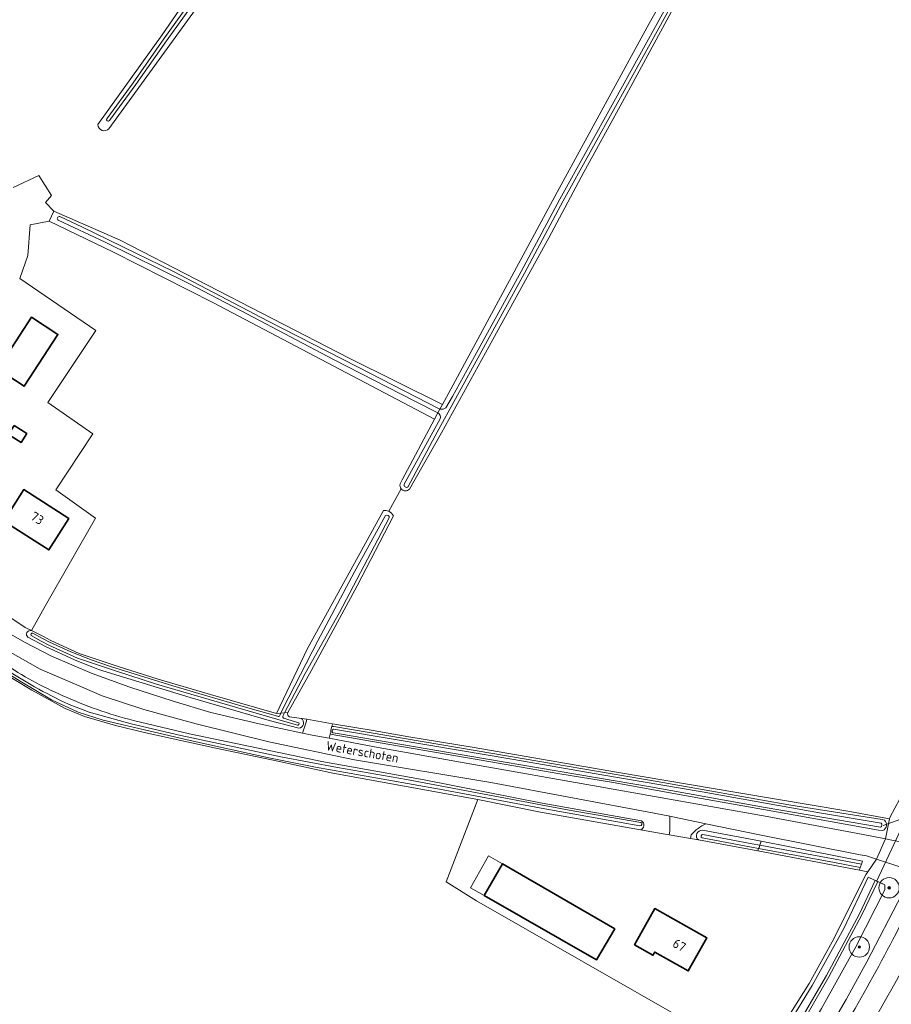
# Model space of a CAD drawing. Extents: x 199200 to 204075, y 460125 to 464703.
# Tile 60 of 174: x 200391 to 200562, y 463498 to 463691. Entities that reach past the tile are written whole.
import ezdxf
from ezdxf.enums import TextEntityAlignment as Align

# ---------------------------------------------------------------- set-up
doc = ezdxf.new("R2010")
doc.units = 0
doc.layers.get('0').update_dxf_attribs({"lineweight": 25})
for name, color, linetype, lineweight in [('B-WE-GR-BOOM-S', 90, 'Continuous', 25), ('B-WE-GR-GRAS-GV', 60, 'Continuous', 13), ('B-WE-GR-HAAG-G', 90, 'GR-HAAG1', 13), ('B-WE-IE-TERREINAFSCHEIDING_KUNSTMATIG_MUUR-G', 90, 'IE-TERREINAFSCHEIDING-KUNSTMATIG-DICHT', 18), ('B-WE-KW-KUNSTWERK_DUIKER-G', 170, 'Continuous', 18), ('B-WE-OG-BEBOUWING-GV', 7, 'Continuous', 35), ('B-WE-OG-BEBOUWING-T18', 10, 'Continuous', 18), ('B-WE-OG-BEBOUWING_LUIFEL-GV', 7, 'Continuous', 18), ('B-WE-OG-BEBOUWING_SCHUUR-GV', 7, 'Continuous', 35), ('B-WE-OG-TERREIN_CULTUURSCHEIDING-GV', 7, 'Continuous', 18), ('B-WE-OG-TERREIN_ERF-GV', 7, 'Continuous', 18), ('B-WE-OG-TOPOGRAFIE-T18', 10, 'Continuous', 18), ('B-WE-OG-WATER-GV', 130, 'Continuous', 18), ('B-WE-OG-WATER_GREPPEL-GV', 160, 'Continuous', 18), ('B-WE-OG-WATER_SLOOT-GV', 120, 'Continuous', 18), ('B-WE-OG-WEG-GV', 7, 'Continuous', 18), ('B-WE-VH-ONVERHARD-GV', 252, 'Continuous', 18), ('B-WE-VH-VERHARDING_ASFALT-GV', 252, 'Continuous', 18), ('B-WE-VH-VERHARDING_OPEN-GV', 252, 'Continuous', 18)]:
    doc.layers.add(name, color=color, linetype=linetype, lineweight=lineweight)
doc.styles.add('NLCS-ISO-M1000-T18', font='NLCS-ISO.ttf', dxfattribs={"height": 1.8})
doc.linetypes.add('GR-HAAG1', pattern='A,6,[176,NLCS.SHX,S=0.125,R=0,X=0,Y=0],-2', length=8)
doc.linetypes.add('IE-TERREINAFSCHEIDING-KUNSTMATIG-DICHT', pattern='A,8,-1,[82,NLCS.SHX,S=0.75,R=90,X=0,Y=0],-1', length=10)

# ---------------------------------------------------------------- blocks, each defined once
blk = doc.blocks.new('SGR-BOOM_01-SO')
at = {"linetype": 'ByBlock', "lineweight": 18}
h = blk.add_hatch(color=0, dxfattribs=at)
h.dxf.hatch_style = 1
edge = h.paths.add_edge_path()
edge.add_arc((0, 0), 0.25, 0, 360)
at = {"color": 0, "linetype": 'ByBlock', "lineweight": 18}
for radius in [2, 0.25]:
    blk.add_circle((0, 0), radius, dxfattribs=at)

msp = doc.modelspace()

# ---------------------------------------------------------------- linework, layer by layer
at = {"layer": 'B-WE-GR-GRAS-GV', "flags": 128}
for points in [[(200406.512, 463670.012), (200419.079, 463687.606), (200438.526, 463715.784), (200462.603, 463748.99), (200475.7, 463768.437), (200476.269, 463769.226), (200410.314, 463802.78), (200408.343, 463804.636), (200403.231, 463798.292), (200403.853, 463797.614), (200403.794, 463797.026), (200397.545, 463790.122), (200387.021, 463777.284)], [(200474.008, 463615.162), (200475.642, 463618.204), (200496.5, 463656.788), (200514.538, 463689.817), (200528.408, 463714.374), (200540.22, 463735.669), (200540.775, 463736.044), (200541.24, 463735.984), (200541.415, 463735.861), (200541.998, 463736.939), (200539.942, 463738.422), (200505.419, 463754.678), (200479.222, 463768.042), (200476.626, 463764.335), (200453.343, 463730.733), (200408.668, 463669.192)], [(200561.669, 463534.06), (200561.713, 463534.273), (200564.648, 463539.757), (200572.417, 463556.906), (200591.948, 463600.022), (200607.125, 463630.869), (200616.445, 463648.095), (200634.779, 463680.69), (200637.831, 463686.694), (200637.532, 463686.85), (200555.377, 463730.351)], [(200518.832, 463692.052), (200508.862, 463673.606), (200501.737, 463660.679), (200494.869, 463647.851), (200483.894, 463627.931), (200473.806, 463609.66), (200467.553, 463598.594)], [(200389.883, 463657.683), (200394.91, 463660.064), (200397.424, 463656.095), (200396.233, 463654.772), (200397.865, 463653.078), (200410.877, 463647.39), (200455.724, 463624.238), (200474.008, 463615.162)], [(200429.133, 463635.087), (200409.554, 463645.008), (200396.939, 463651.094), (200393.198, 463650.373), (200392.753, 463644.347), (200391.166, 463639.849), (200406.115, 463629.663), (200396.684, 463615.55), (200405.503, 463609.42), (200398.271, 463598.476), (200406.042, 463592.9), (200396.201, 463575.798), (200393.49, 463570.913), (200395.803, 463569.735), (200397.292, 463568.977), (200402.843, 463566.421), (200410.288, 463563.96), (200418.279, 463561.371), (200428.568, 463558.39), (200441.471, 463554.65), (200447.57, 463567.418), (200462.491, 463594.41)], [(200465.743, 463599.659), (200466.103, 463600.449), (200472.493, 463612.343), (200429.133, 463635.087)], [(200463.519, 463594.27), (200465.925, 463598.671)], [(200465.925, 463598.671), (200463.519, 463594.27)], [(200464.408, 463593.357), (200457.315, 463579.646), (200448.27, 463563.006), (200443.715, 463554.845)], [(200536.33, 463486.205), (200480.688, 463517.995), (200474.764, 463521.718), (200480.955, 463537.805), (200452.514, 463542.956), (200441.749, 463545.298), (200429.607, 463547.896), (200415.916, 463550.888), (200409.947, 463552.307), (200403.855, 463554.074), (200400.066, 463555.662), (200393.544, 463559.249), (200386.546, 463563.403)], [(200444.06, 463554.012), (200446.372, 463553.688), (200447.457, 463553.536), (200452.465, 463552.621), (200452.837, 463552.553), (200460.465, 463551.332), (200467.406, 463550.112), (200479.84, 463548.052), (200508.521, 463543.094), (200532.091, 463539.128), (200553.449, 463535.542), (200561.669, 463534.06)]]:
    msp.add_lwpolyline(points, dxfattribs=at)
at = {"layer": 'B-WE-GR-GRAS-GV'}
for points in [[(200408.668, 463669.192, -0.6679527), (200406.512, 463670.012)], [(200465.925, 463598.671, -0.246434), (200465.743, 463599.659)], [(200467.553, 463598.594, -0.4565324), (200465.925, 463598.671)], [(200462.491, 463594.41, -0.149162), (200463.519, 463594.27)], [(200463.519, 463594.27, -0.1854086), (200464.408, 463593.357)], [(200443.715, 463554.845, 0.3722344), (200444.06, 463554.012)]]:
    msp.add_lwpolyline(points, format="xyb", dxfattribs=at)
at = {"layer": 'B-WE-GR-HAAG-G', "flags": 128}
msp.add_lwpolyline([(200557.093, 463523.185), (200550.422, 463509.937), (200545.886, 463501.765), (200541.103, 463494.225), (200540.198, 463492.614)], dxfattribs=at)
at = {"layer": 'B-WE-IE-TERREINAFSCHEIDING_KUNSTMATIG_MUUR-G', "flags": 128}
msp.add_lwpolyline([(200557.481, 463522.581), (200560.732, 463521.136)], dxfattribs=at)
at = {"layer": 'B-WE-KW-KUNSTWERK_DUIKER-G', "flags": 128}
for points in [[(200559.115, 463521.735), (200564.931, 463534.149)], [(200560.402, 463532.743), (200564.783, 463534.315)]]:
    msp.add_lwpolyline(points, dxfattribs=at)
at = {"layer": 'B-WE-OG-BEBOUWING-GV', "flags": 128}
for points in [[(200388.931, 463625.224), (200387.081, 463622.379), (200386.904, 463622.107), (200392.038, 463618.768), (200398.645, 463628.927), (200393.511, 463632.266)], [(200400.824, 463592.868), (200391.951, 463598.513), (200388.036, 463592.36), (200396.909, 463586.715)], [(200507.84, 463512.491), (200485.797, 463525.228), (200482.206, 463519.019), (200504.248, 463506.437)], [(200511.653, 463509.35), (200515.285, 463507.307), (200515.634, 463507.927), (200522.208, 463504.23), (200525.849, 463510.703), (200515.643, 463516.444)]]:
    msp.add_lwpolyline(points, close=True, dxfattribs=at)
at = {"layer": 'B-WE-OG-BEBOUWING_LUIFEL-GV', "flags": 128}
msp.add_lwpolyline([(200479.551, 463520.535), (200482.206, 463519.019), (200485.797, 463525.228), (200483.081, 463526.766)], close=True, dxfattribs=at)
at = {"layer": 'B-WE-OG-BEBOUWING_SCHUUR-GV', "flags": 128}
msp.add_lwpolyline([(200390.065, 463611.07), (200388.962, 463609.342), (200391.441, 463607.759), (200392.544, 463609.487)], close=True, dxfattribs=at)
at = {"layer": 'B-WE-OG-TERREIN_CULTUURSCHEIDING-GV', "flags": 128}
for points in [[(200512.821, 463531.883), (200517.303, 463531.086), (200518.475, 463530.886), (200518.602, 463531.63), (200518.602, 463534.529), (200515.528, 463535.16), (200483.488, 463541.16), (200456.812, 463545.608), (200439.985, 463549.084), (200425.727, 463552.635), (200415.466, 463555.463), (200407.311, 463558.115), (200401.447, 463560.655), (200395.18, 463563.348), (200388.847, 463566.969), (200378.01, 463573.509), (200364.407, 463582.233), (200357.178, 463587.099)], [(200393.49, 463570.913), (200392.267, 463571.536), (200385.981, 463575.67), (200380.107, 463579.389), (200379.642, 463579.649)], [(200379.419, 463576.27), (200384.296, 463573.107), (200392.244, 463568.596), (200397.396, 463565.867), (200405.4, 463562.471), (200412.75, 463559.845), (200421.246, 463557.101), (200428.656, 463554.847), (200438.109, 463552.635), (200446.583, 463550.827), (200447.298, 463552.973), (200447.457, 463553.536), (200446.372, 463553.688)], [(200445.897, 463551.801), (200440.076, 463553.292), (200424.562, 463557.793), (200410.654, 463562.012), (200406.613, 463563.312), (200401.891, 463565.156), (200396.21, 463567.759), (200392.772, 463569.587)], [(200413.455, 463553.302), (200424.469, 463550.663), (200433.528, 463548.797), (200450.379, 463545.231), (200470.454, 463541.678), (200493.571, 463537.088), (200513.007, 463533.632)], [(200560.853, 463530.087), (200561.669, 463534.06), (200553.449, 463535.542), (200532.091, 463539.128), (200508.521, 463543.094), (200479.84, 463548.052), (200467.406, 463550.112), (200460.465, 463551.332), (200452.837, 463552.553), (200452.465, 463552.621), (200452.349, 463552.149), (200452.753, 463552.091), (200483.922, 463546.819), (200516.113, 463541.357), (200541.912, 463536.745), (200560.207, 463533.873), (200560.631, 463533.764)], [(200560.318, 463531.76), (200559.506, 463531.845), (200539.908, 463535.328), (200521.869, 463538.554), (200507.162, 463541.189), (200497.05, 463542.856), (200483.123, 463545.283), (200463.685, 463548.567), (200452.034, 463550.589), (200451.838, 463549.803), (200460.7, 463548.166), (200479.415, 463544.792), (200504.574, 463540.337), (200537.681, 463534.521), (200556.502, 463530.984), (200560.853, 463530.087)], [(200524.98, 463531.782), (200536.506, 463529.688), (200556.321, 463525.768), (200556.125, 463525.156), (200555.967, 463524.66), (200555.917, 463524.505), (200555.749, 463523.98), (200557.414, 463523.664), (200559.09, 463526.164), (200557.694, 463526.623), (200557.133, 463526.807), (200555.919, 463526.994), (200536.521, 463530.847), (200525.632, 463533.084)], [(200522.795, 463530.914), (200522.668, 463530.17), (200524.203, 463529.889)]]:
    msp.add_lwpolyline(points, dxfattribs=at)
at = {"layer": 'B-WE-OG-TERREIN_CULTUURSCHEIDING-GV'}
for points in [[(200392.772, 463569.587, -0.8123412), (200393.49, 463570.913)], [(200388.033, 463564.489, 0.0433592), (200399.612, 463558.149)], [(200399.612, 463558.149, 0.0422634), (200413.455, 463553.302)], [(200446.372, 463553.688, -0.6819138), (200445.897, 463551.801)], [(200513.007, 463533.632, -0.6825575), (200512.821, 463531.883)], [(200525.632, 463533.084, 0.0908829), (200522.795, 463530.914)], [(200560.631, 463533.764, -0.5673968), (200560.318, 463531.76)], [(200524.203, 463529.889, -0.7622077), (200524.98, 463531.782)]]:
    msp.add_lwpolyline(points, format="xyb", dxfattribs=at)
at = {"layer": 'B-WE-OG-TERREIN_ERF-GV', "flags": 128}
for points in [[(200385.981, 463575.67), (200392.267, 463571.536), (200393.49, 463570.913), (200396.201, 463575.798), (200406.042, 463592.9), (200398.271, 463598.476), (200405.503, 463609.42), (200396.684, 463615.55), (200406.115, 463629.663), (200391.166, 463639.849), (200392.753, 463644.347), (200393.198, 463650.373), (200396.939, 463651.094), (200397.865, 463653.078), (200396.233, 463654.772), (200397.424, 463656.095), (200394.91, 463660.064), (200389.883, 463657.683)], [(200540.198, 463492.614), (200541.103, 463494.225), (200545.886, 463501.765), (200550.422, 463509.937), (200557.093, 463523.185), (200557.414, 463523.664), (200555.749, 463523.98), (200535.834, 463527.762), (200524.203, 463529.889), (200522.668, 463530.17), (200518.475, 463530.886), (200517.303, 463531.086), (200512.821, 463531.883), (200493.247, 463535.364), (200480.955, 463537.805), (200474.764, 463521.718), (200480.688, 463517.995), (200536.33, 463486.205), (200537.012, 463488.409)]]:
    msp.add_lwpolyline(points, dxfattribs=at)
for points in [[(200387.081, 463622.379), (200388.931, 463625.224), (200393.511, 463632.266), (200398.645, 463628.927), (200392.038, 463618.768), (200386.904, 463622.107)], [(200396.909, 463586.715), (200388.036, 463592.36), (200391.951, 463598.513), (200400.824, 463592.868)], [(200482.206, 463519.019), (200485.797, 463525.228), (200507.84, 463512.491), (200504.248, 463506.437)], [(200515.634, 463507.927), (200515.285, 463507.307), (200511.653, 463509.35), (200515.643, 463516.444), (200525.849, 463510.703), (200522.208, 463504.23)]]:
    msp.add_lwpolyline(points, close=True, dxfattribs=at)
at = {"layer": 'B-WE-OG-WATER-GV', "flags": 128}
msp.add_lwpolyline([(200462.857, 463593.432), (200456.783, 463582.405), (200449.594, 463568.902), (200442.783, 463555.704), (200442.345, 463554.726), (200443.075, 463554.789), (200447.095, 463562.527), (200453.817, 463574.458), (200461.373, 463588.745), (200463.6, 463592.971)], dxfattribs=at)
at = {"layer": 'B-WE-OG-WATER-GV'}
msp.add_lwpolyline([(200463.6, 463592.971, 0.6351178), (200462.857, 463593.432)], format="xyb", dxfattribs=at)
at = {"layer": 'B-WE-OG-WATER_GREPPEL-GV'}
for points in [[(200393.725, 463570.396, 0.8031812), (200393.433, 463569.969)], [(200442.142, 463554.273, -0.4664295), (200441.713, 463554.132)], [(200442.894, 463553.778, -0.3374277), (200442.746, 463554.155)], [(200445.614, 463552.351, 0.6806626), (200445.867, 463552.811)]]:
    msp.add_lwpolyline(points, format="xyb", dxfattribs=at)
at = {"layer": 'B-WE-OG-WATER_GREPPEL-GV', "flags": 128}
for points in [[(200393.433, 463569.969), (200395.369, 463568.834), (200396.856, 463568.077), (200402.475, 463565.489), (200409.976, 463563.01), (200417.985, 463560.415), (200428.28, 463557.432), (200445.614, 463552.351)], [(200441.713, 463554.132), (200435.431, 463555.911), (200427.415, 463558.269), (200421.162, 463560.062), (200414.65, 463562.125), (200408.974, 463563.853), (200405.349, 463565.127), (200401.202, 463566.741), (200397.034, 463568.649), (200395.655, 463569.377), (200393.725, 463570.396)], [(200443.075, 463554.789), (200442.345, 463554.726), (200442.142, 463554.273)], [(200442.746, 463554.155), (200443.075, 463554.789)], [(200445.867, 463552.811), (200442.894, 463553.778)]]:
    msp.add_lwpolyline(points, dxfattribs=at)
at = {"layer": 'B-WE-OG-WATER_SLOOT-GV', "flags": 128}
for points in [[(200408.668, 463669.192), (200453.343, 463730.733), (200476.626, 463764.335), (200479.222, 463768.042), (200476.269, 463769.226), (200475.7, 463768.437), (200462.603, 463748.99), (200438.526, 463715.784), (200419.079, 463687.606), (200406.512, 463670.012)], [(200408.241, 463671.168), (200413.421, 463678.204), (200419.434, 463686.795), (200426.807, 463697.122), (200433.692, 463706.727), (200441.875, 463718.13), (200449.475, 463729.159), (200458.984, 463742.136), (200467.889, 463754.581), (200476.619, 463767.474)], [(200476.619, 463767.474), (200467.889, 463754.581), (200458.984, 463742.136), (200449.475, 463729.159), (200441.875, 463718.13), (200433.692, 463706.727), (200426.807, 463697.122), (200419.434, 463686.795), (200413.421, 463678.204), (200408.241, 463671.168)], [(200477.133, 463767.126), (200468.399, 463754.226), (200459.487, 463741.772), (200449.982, 463728.799), (200442.383, 463717.773), (200434.197, 463706.365), (200427.312, 463696.76), (200419.942, 463686.437), (200413.926, 463677.842), (200408.741, 463670.8)], [(200408.741, 463670.8), (200413.926, 463677.842), (200419.942, 463686.437), (200427.312, 463696.76), (200434.197, 463706.365), (200442.383, 463717.773), (200449.982, 463728.799), (200459.487, 463741.772), (200468.399, 463754.226), (200477.133, 463767.126)], [(200541.155, 463734.564), (200537.181, 463727.17), (200530.847, 463715.601), (200523.88, 463703.026), (200517.799, 463691.358), (200508.258, 463674.119), (200497.668, 463655.075), (200490.084, 463640.913), (200472.626, 463609.068), (200467.226, 463599.019)], [(200467.226, 463599.019), (200472.626, 463609.068), (200490.084, 463640.913), (200497.668, 463655.075), (200508.258, 463674.119), (200517.799, 463691.358), (200523.88, 463703.026), (200530.847, 463715.601), (200537.181, 463727.17), (200541.155, 463734.564)], [(200467.553, 463598.594), (200473.806, 463609.66), (200483.894, 463627.931), (200494.869, 463647.851), (200501.737, 463660.679), (200508.862, 463673.606), (200518.832, 463692.052), (200528.81, 463710), (200538.906, 463728.088), (200541.621, 463733.393), (200541.913, 463734.486), (200541.832, 463735.151), (200541.675, 463735.677), (200541.415, 463735.861), (200541.24, 463735.984), (200540.775, 463736.044), (200540.22, 463735.669), (200528.408, 463714.374), (200514.538, 463689.817), (200496.5, 463656.788), (200475.642, 463618.204), (200474.008, 463615.162), (200473.53, 463614.272)], [(200474.689, 463614.543), (200476.026, 463616.749), (200480.313, 463624.618), (200489.447, 463641.254), (200497.034, 463655.421), (200507.626, 463674.47), (200517.162, 463691.7), (200523.243, 463703.368), (200530.214, 463715.949), (200536.546, 463727.514), (200540.519, 463734.906)], [(200540.519, 463734.906), (200536.546, 463727.514), (200530.214, 463715.949), (200523.243, 463703.368), (200517.162, 463691.7), (200507.626, 463674.47), (200497.034, 463655.421), (200489.447, 463641.254), (200480.313, 463624.618), (200476.026, 463616.749), (200474.689, 463614.543)], [(200399.03, 463651.991), (200403.318, 463649.997), (200413.962, 463644.831), (200421.189, 463641.285), (200439.879, 463631.493), (200457.354, 463622.565), (200473.53, 463614.272), (200474.008, 463615.162), (200455.724, 463624.238), (200410.877, 463647.39), (200397.865, 463653.078), (200396.939, 463651.094)], [(200473.137, 463613.542), (200473.53, 463614.272), (200457.354, 463622.565), (200439.879, 463631.493), (200421.189, 463641.285), (200413.962, 463644.831), (200403.318, 463649.997), (200399.03, 463651.991)], [(200396.939, 463651.094), (200409.554, 463645.008), (200429.133, 463635.087), (200472.493, 463612.343), (200473.137, 463613.542), (200468.628, 463615.833), (200452.687, 463623.988), (200435.832, 463632.892), (200424.296, 463638.887), (200407.908, 463646.979), (200398.733, 463651.276)], [(200398.733, 463651.276), (200407.908, 463646.979), (200424.296, 463638.887), (200435.832, 463632.892), (200452.687, 463623.988), (200468.628, 463615.833), (200473.137, 463613.542)], [(200473.137, 463613.542), (200472.493, 463612.343), (200466.103, 463600.449), (200465.743, 463599.659)], [(200473.53, 463614.272), (200473.137, 463613.542)], [(200466.513, 463599.551), (200473.579, 463612.367)], [(200473.579, 463612.367), (200466.513, 463599.551)], [(200462.491, 463594.41), (200447.57, 463567.418), (200441.471, 463554.65), (200442.345, 463554.726)], [(200442.345, 463554.726), (200442.783, 463555.704), (200449.594, 463568.902), (200456.783, 463582.405), (200462.857, 463593.432)], [(200463.6, 463592.971), (200461.373, 463588.745), (200453.817, 463574.458), (200447.095, 463562.527), (200443.075, 463554.789), (200443.715, 463554.845), (200448.27, 463563.006), (200457.315, 463579.646), (200464.408, 463593.357)], [(200356.765, 463583.201), (200360.329, 463580.593), (200373.516, 463571.96), (200386.546, 463563.403), (200393.544, 463559.249), (200400.066, 463555.662), (200403.855, 463554.074), (200409.947, 463552.307), (200415.916, 463550.888), (200429.607, 463547.896), (200441.749, 463545.298), (200452.514, 463542.956), (200480.955, 463537.805), (200493.247, 463535.364), (200512.821, 463531.883)], [(200512.738, 463532.664), (200512.702, 463532.671), (200493.387, 463536.106), (200473.473, 463539.869), (200457.988, 463542.615), (200449.15, 463544.178), (200440.028, 463545.968), (200424.568, 463549.373), (200410.589, 463552.638), (200407.51, 463553.331), (200402.653, 463554.901), (200397.421, 463557.314), (200391.247, 463560.982), (200382.603, 463566.333), (200370.732, 463574.203), (200359.519, 463581.607), (200357.567, 463582.909)], [(200357.567, 463582.909), (200359.519, 463581.607), (200370.732, 463574.203), (200382.603, 463566.333), (200391.247, 463560.982), (200397.421, 463557.314), (200402.653, 463554.901), (200407.51, 463553.331), (200410.589, 463552.638), (200424.568, 463549.373), (200440.028, 463545.968), (200449.15, 463544.178), (200457.988, 463542.615), (200473.473, 463539.869), (200493.387, 463536.106), (200512.702, 463532.671), (200512.738, 463532.664)], [(200357.906, 463583.487), (200366.111, 463577.929), (200377.776, 463570.283), (200387.843, 463563.604), (200394.085, 463559.896)], [(200394.085, 463559.896), (200387.843, 463563.604), (200377.776, 463570.283), (200366.111, 463577.929), (200357.906, 463583.487)], [(200442.142, 463554.273), (200442.345, 463554.726), (200441.471, 463554.65), (200428.568, 463558.39), (200418.279, 463561.371), (200410.288, 463563.96), (200402.843, 463566.421), (200397.292, 463568.977), (200395.803, 463569.735), (200393.49, 463570.913)], [(200392.772, 463569.587), (200396.21, 463567.759), (200401.891, 463565.156), (200406.613, 463563.312), (200410.654, 463562.012), (200424.562, 463557.793), (200440.076, 463553.292), (200445.897, 463551.801)], [(200445.614, 463552.351), (200428.28, 463557.432), (200417.985, 463560.415), (200409.976, 463563.01), (200402.475, 463565.489), (200396.856, 463568.077), (200395.369, 463568.834), (200393.433, 463569.969)], [(200393.725, 463570.396), (200395.655, 463569.377), (200397.034, 463568.649), (200401.202, 463566.741), (200405.349, 463565.127), (200408.974, 463563.853), (200414.65, 463562.125), (200421.162, 463560.062), (200427.415, 463558.269), (200435.431, 463555.911), (200441.713, 463554.132)], [(200404.807, 463554.939), (200412.994, 463552.67), (200422.774, 463550.376), (200433.208, 463548.148), (200442.318, 463546.209), (200453.436, 463544.074), (200466.958, 463541.721), (200481.866, 463538.935), (200498.855, 463535.755), (200512.932, 463533.335)], [(200512.932, 463533.335), (200498.855, 463535.755), (200481.866, 463538.935), (200466.958, 463541.721), (200453.436, 463544.074), (200442.318, 463546.209), (200433.208, 463548.148), (200422.774, 463550.376), (200412.994, 463552.67), (200404.807, 463554.939)], [(200513.007, 463533.632), (200493.571, 463537.088), (200470.454, 463541.678), (200450.379, 463545.231), (200433.528, 463548.797), (200424.469, 463550.663), (200413.455, 463553.302)], [(200443.715, 463554.845), (200443.075, 463554.789), (200442.746, 463554.155)], [(200442.894, 463553.778), (200445.867, 463552.811)], [(200446.372, 463553.688), (200444.06, 463554.012)], [(200560.631, 463533.764), (200560.207, 463533.873), (200541.912, 463536.745), (200516.113, 463541.357), (200483.922, 463546.819), (200452.753, 463552.091), (200452.349, 463552.149), (200452.29, 463551.911), (200452.179, 463551.304), (200452.119, 463550.927), (200452.034, 463550.589), (200463.685, 463548.567), (200483.123, 463545.283), (200497.05, 463542.856), (200507.162, 463541.189), (200521.869, 463538.554), (200539.908, 463535.328)], [(200452.695, 463551.604), (200465.56, 463549.469), (200488.021, 463545.625), (200505.234, 463542.681), (200524.951, 463539.308), (200547.892, 463535.191), (200560, 463533.21)], [(200560, 463533.21), (200547.892, 463535.191), (200524.951, 463539.308), (200505.234, 463542.681), (200488.021, 463545.625), (200465.56, 463549.469), (200452.695, 463551.604)], [(200559.875, 463532.413), (200537.279, 463536.278), (200514.78, 463540.286), (200482.476, 463545.811), (200453.848, 463550.652), (200452.546, 463550.862), (200452.54, 463550.863)], [(200452.54, 463550.863), (200452.546, 463550.862), (200453.848, 463550.652), (200482.476, 463545.811), (200514.78, 463540.286)], [(200514.78, 463540.286), (200537.279, 463536.278), (200559.875, 463532.413)], [(200539.908, 463535.328), (200559.506, 463531.845), (200560.318, 463531.76)], [(200524.203, 463529.889), (200535.834, 463527.762), (200535.994, 463528.222), (200534.619, 463528.479), (200524.934, 463530.287)], [(200524.934, 463530.287), (200534.619, 463528.479), (200535.994, 463528.222), (200536.067, 463528.431), (200536.22, 463528.869)], [(200536.22, 463528.869), (200536.366, 463529.287), (200536.506, 463529.688), (200524.98, 463531.782)], [(200525.059, 463530.953), (200534.743, 463529.144), (200536.22, 463528.869)], [(200536.22, 463528.869), (200534.743, 463529.144), (200525.059, 463530.953)], [(200541.175, 463489.391), (200544.999, 463495.961), (200549.291, 463503.351), (200555.737, 463515.457), (200558.85, 463521.972), (200557.481, 463522.581), (200552.703, 463512.578), (200546.516, 463501.403), (200541.863, 463493.795), (200539.718, 463489.673), (200540.174, 463488.691), (200542.123, 463487.943), (200543.021, 463488.207), (200548.297, 463496.9), (200555.02, 463508.972), (200560.745, 463520.106), (200560.732, 463521.136), (200559.357, 463521.747), (200556.232, 463515.207), (200549.776, 463503.081), (200545.478, 463495.683), (200541.654, 463489.112)], [(200559.357, 463521.747), (200558.85, 463521.972), (200555.737, 463515.457), (200549.291, 463503.351), (200544.999, 463495.961), (200541.175, 463489.391)], [(200541.654, 463489.112), (200545.478, 463495.683), (200549.776, 463503.081), (200556.232, 463515.207), (200559.357, 463521.747)]]:
    msp.add_lwpolyline(points, dxfattribs=at)
at = {"layer": 'B-WE-OG-WATER_SLOOT-GV'}
for points in [[(200408.741, 463670.8, -0.8801528), (200408.241, 463671.168)], [(200408.241, 463671.168, 0.8801528), (200408.741, 463670.8)], [(200406.512, 463670.012, 0.6679527), (200408.668, 463669.192)], [(200398.733, 463651.276, -0.8939161), (200399.03, 463651.991)], [(200399.03, 463651.991, 0.8939161), (200398.733, 463651.276)], [(200473.579, 463612.367, 0.3802905), (200473.137, 463613.542)], [(200473.137, 463613.542, -0.3802905), (200473.579, 463612.367)], [(200473.53, 463614.272, 0.2149893), (200474.689, 463614.543)], [(200474.689, 463614.543, -0.2149893), (200473.53, 463614.272)], [(200465.743, 463599.659, 0.246434), (200465.925, 463598.671)], [(200467.226, 463599.019, -0.6611992), (200466.513, 463599.551)], [(200466.513, 463599.551, 0.6611992), (200467.226, 463599.019)], [(200465.925, 463598.671, 0.4565324), (200467.553, 463598.594)], [(200463.519, 463594.27, 0.149162), (200462.491, 463594.41)], [(200464.408, 463593.357, 0.1854086), (200463.519, 463594.27)], [(200462.857, 463593.432, -0.6351178), (200463.6, 463592.971)], [(200393.49, 463570.913, 0.8123412), (200392.772, 463569.587)], [(200393.433, 463569.969, -0.8031812), (200393.725, 463570.396)], [(200399.612, 463558.149, -0.0433592), (200388.033, 463564.489)], [(200394.085, 463559.896, 0.0166964), (200400.709, 463556.495)], [(200400.709, 463556.495, -0.0166964), (200394.085, 463559.896)], [(200413.455, 463553.302, -0.0422634), (200399.612, 463558.149)], [(200400.709, 463556.495, 0.0105178), (200404.807, 463554.939)], [(200404.807, 463554.939, -0.0105178), (200400.709, 463556.495)], [(200441.713, 463554.132, 0.4664295), (200442.142, 463554.273)], [(200442.746, 463554.155, 0.3374277), (200442.894, 463553.778)], [(200444.06, 463554.012, -0.3722344), (200443.715, 463554.845)], [(200445.897, 463551.801, 0.6819138), (200446.372, 463553.688)], [(200445.867, 463552.811, -0.6806626), (200445.614, 463552.351)], [(200452.54, 463550.863, -0.6180964), (200452.695, 463551.604)], [(200452.695, 463551.604, 0.6180964), (200452.54, 463550.863)], [(200512.932, 463533.335, -0.8539119), (200512.738, 463532.664)], [(200512.738, 463532.664, 0.8539119), (200512.932, 463533.335)], [(200512.821, 463531.883, 0.6825575), (200513.007, 463533.632)], [(200560, 463533.21, -0.550462), (200559.875, 463532.413)], [(200559.875, 463532.413, 0.550462), (200560, 463533.21)], [(200560.318, 463531.76, 0.5673968), (200560.631, 463533.764)], [(200524.98, 463531.782, 0.7622077), (200524.203, 463529.889)], [(200524.934, 463530.287, -0.8477964), (200525.059, 463530.953)], [(200525.059, 463530.953, 0.8477964), (200524.934, 463530.287)]]:
    msp.add_lwpolyline(points, format="xyb", dxfattribs=at)
at = {"layer": 'B-WE-OG-WATER_SLOOT-GV', "flags": 128}
for points in [[(200535.994, 463528.222), (200535.834, 463527.762), (200555.749, 463523.98), (200555.917, 463524.505), (200550.86, 463525.453)], [(200556.125, 463525.156), (200550.985, 463526.119), (200536.22, 463528.869), (200536.067, 463528.431), (200535.994, 463528.222), (200550.86, 463525.453), (200555.917, 463524.505), (200555.967, 463524.66)], [(200536.22, 463528.869), (200550.985, 463526.119), (200556.125, 463525.156), (200556.321, 463525.768), (200536.506, 463529.688), (200536.366, 463529.287)]]:
    msp.add_lwpolyline(points, close=True, dxfattribs=at)
at = {"layer": 'B-WE-OG-WEG-GV', "flags": 128}
for points in [[(200646, 463690.771), (200645.834, 463690.459), (200643.161, 463689.094), (200641.378, 463689.977), (200638.029, 463687.084), (200637.831, 463686.694), (200634.779, 463680.69), (200616.445, 463648.095), (200607.125, 463630.869), (200591.948, 463600.022), (200572.417, 463556.906), (200564.648, 463539.757), (200561.713, 463534.273), (200561.669, 463534.06), (200560.853, 463530.087), (200565.543, 463529.106)], [(200564.081, 463524.525), (200559.09, 463526.164), (200557.414, 463523.664), (200557.093, 463523.185), (200550.422, 463509.937), (200545.886, 463501.765), (200541.103, 463494.225), (200540.198, 463492.614)], [(200537.012, 463488.409), (200545.397, 463485.6), (200548.82, 463491.261), (200553.173, 463498.661), (200557.213, 463506.042), (200564.048, 463519.201), (200565.242, 463521.735)]]:
    msp.add_lwpolyline(points, dxfattribs=at)
msp.add_lwpolyline([(200558.85, 463521.972), (200559.357, 463521.747), (200560.732, 463521.136), (200560.745, 463520.106), (200555.02, 463508.972), (200548.297, 463496.9), (200543.021, 463488.207), (200542.123, 463487.943), (200540.174, 463488.691), (200539.718, 463489.673), (200541.863, 463493.795), (200546.516, 463501.403), (200552.703, 463512.578), (200557.481, 463522.581)], close=True, dxfattribs=at)
at = {"layer": 'B-WE-OG-WEG-GV'}
for points in [[(200567.166, 463519.928, -0.0220841), (200548.879, 463486.696)], [(200554.446, 463487.512, 0.016888), (200569.265, 463514.199)], [(200570.277, 463500.144, -0.0197715), (200553.249, 463470.744)], [(200555.828, 463466.89, 0.0248626), (200574.809, 463499.359)]]:
    msp.add_lwpolyline(points, format="xyb", dxfattribs=at)
at = {"layer": 'B-WE-VH-ONVERHARD-GV', "flags": 128}
msp.add_lwpolyline([(200452.465, 463552.621), (200447.457, 463553.536), (200447.298, 463552.973), (200446.583, 463550.827), (200448.46, 463550.427), (200451.838, 463549.803), (200452.034, 463550.589), (200452.119, 463550.927), (200452.179, 463551.304), (200452.29, 463551.911), (200452.349, 463552.149)], close=True, dxfattribs=at)
at = {"layer": 'B-WE-VH-VERHARDING_ASFALT-GV', "flags": 128}
for points in [[(200388.847, 463566.969), (200395.18, 463563.348), (200401.447, 463560.655), (200407.311, 463558.115), (200415.466, 463555.463), (200425.727, 463552.635), (200439.985, 463549.084), (200456.812, 463545.608), (200483.488, 463541.16), (200515.528, 463535.16), (200518.602, 463534.529), (200525.632, 463533.084), (200536.521, 463530.847), (200555.919, 463526.994), (200557.133, 463526.807), (200557.694, 463526.623), (200559.09, 463526.164), (200560.853, 463530.087), (200556.502, 463530.984), (200537.681, 463534.521), (200504.574, 463540.337), (200479.415, 463544.792), (200460.7, 463548.166), (200451.838, 463549.803), (200448.46, 463550.427), (200446.583, 463550.827), (200438.109, 463552.635), (200428.656, 463554.847), (200421.246, 463557.101), (200412.75, 463559.845), (200405.4, 463562.471), (200397.396, 463565.867), (200392.244, 463568.596), (200384.296, 463573.107)], [(200565.543, 463529.106), (200560.853, 463530.087), (200559.09, 463526.164), (200564.081, 463524.525)], [(200565.242, 463521.735), (200564.048, 463519.201), (200557.213, 463506.042), (200553.173, 463498.661), (200548.82, 463491.261), (200545.397, 463485.6), (200543.598, 463482.761), (200536.283, 463471.183), (200533.77, 463467.431), (200535.708, 463465.878)]]:
    msp.add_lwpolyline(points, dxfattribs=at)
at = {"layer": 'B-WE-VH-VERHARDING_ASFALT-GV'}
for points in [[(200548.879, 463486.696, 0.0220841), (200567.166, 463519.928)], [(200569.265, 463514.199, -0.016888), (200554.446, 463487.512)], [(200553.249, 463470.744, 0.0197715), (200570.277, 463500.144)], [(200574.809, 463499.359, -0.0248626), (200555.828, 463466.89)]]:
    msp.add_lwpolyline(points, format="xyb", dxfattribs=at)
at = {"layer": 'B-WE-VH-VERHARDING_OPEN-GV', "flags": 128}
for points in [[(200525.632, 463533.084), (200518.602, 463534.529), (200518.602, 463531.63)], [(200518.602, 463531.63), (200518.475, 463530.886), (200522.668, 463530.17), (200522.795, 463530.914)]]:
    msp.add_lwpolyline(points, dxfattribs=at)
at = {"layer": 'B-WE-VH-VERHARDING_OPEN-GV'}
msp.add_lwpolyline([(200522.795, 463530.914, -0.0908829), (200525.632, 463533.084)], format="xyb", dxfattribs=at)

# ---------------------------------------------------------------- block references
at = {"layer": 'B-WE-GR-BOOM-S'}
for p in [(200561.558, 463520.531), (200555.728, 463508.935)]:
    msp.add_blockref('SGR-BOOM_01-SO', p, dxfattribs=at)

# ---------------------------------------------------------------- texts
at = {"layer": 'B-WE-OG-BEBOUWING-T18', "style": 'NLCS-ISO-M1000-T18'}
for s, rotation, p in [('73', 327.5, (200394.62, 463592.912)), ('67', 330.6, (200520.458, 463509.278))]:
    msp.add_text(s, height=1.8, rotation=rotation, dxfattribs=at).set_placement(p, align=Align.MIDDLE)
at = {"layer": 'B-WE-OG-TOPOGRAFIE-T18', "style": 'NLCS-ISO-M1000-T18'}
msp.add_text('Weterschoten', height=1.8, rotation=350, dxfattribs=at).set_placement((200458.34, 463547.15), align=Align.MIDDLE)

doc.saveas('drawing.dxf')
